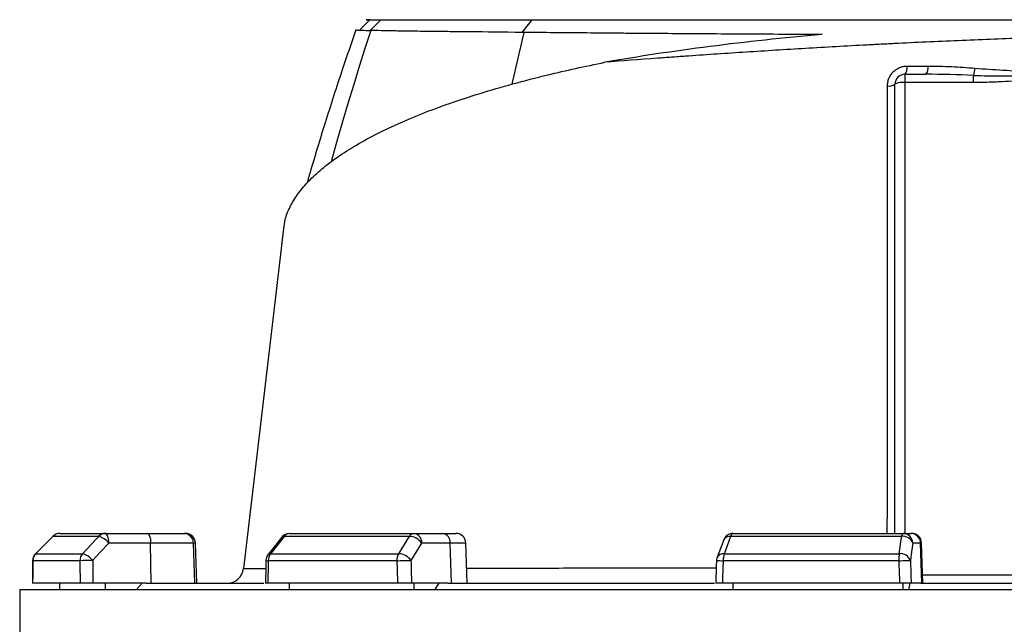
# Model space of a CAD drawing. Header units: millimetres. Extents: x 5387 to 12081, y 2394 to 14725.
# Tile 10 of 12: x 6652 to 8137, y 11763 to 12675. Entities that reach past the tile are written whole.
import ezdxf

# ---------------------------------------------------------------- set-up
doc = ezdxf.new("R2010")
doc.units = ezdxf.units.MM
doc.header["$LTSCALE"] = 5

msp = doc.modelspace()

# ---------------------------------------------------------------- linework, layer by layer
at = {"color": 7, "linetype": 'Continuous', "lineweight": 25}
for p, q in [((7180.1, 12658.6), (7196.1, 12674.9)), ((7409.3, 12655.7), (7424.5, 12674.9)), ((7986.6, 12592.5), (7986.6, 12580.1)), ((7986.6, 12592.5), (8018.4, 12592.5)), ((8090.2, 12580.1), (7986.6, 12580.1)), ((8090.2, 12580.1), (8090.2, 12590.9)), ((7971.6, 11899.9), (7971.6, 12577.5)), ((6701.4, 11895.5), (6675.5, 11869.2)), ((6770.8, 11895.5), (6701.7, 11895.5)), ((6712.1, 11899.9), (6780.8, 11899.9)), ((6780.8, 11899.9), (6843.9, 11899.9)), ((6843.9, 11899.9), (6899, 11899.9)), ((6899, 11899.9), (6901.6, 11899.9)), ((7239.4, 11895.5), (7050.5, 11895.5)), ((7058.5, 11899.9), (7246.3, 11899.9)), ((7246.3, 11899.9), (7289.4, 11899.9)), ((7289.4, 11899.9), (7309.5, 11899.9)), ((7981.9, 11895.5), (7723.8, 11895.5)), ((7727.4, 11899.9), (7983.8, 11899.9)), ((7983.8, 11899.9), (7995.5, 11899.9)), ((7995.5, 11899.9), (7996.8, 11899.9)), ((6849, 11885.4), (6785.9, 11885.4)), ((6849.8, 11824.9), (6849, 11885.4)), ((6913.7, 11885.4), (6849, 11885.4)), ((6915.8, 11824.9), (6913.7, 11885.4)), ((6918.7, 11824.9), (6916.6, 11885.4)), ((7046.8, 11894.2), (7026.1, 11868)), ((7300.9, 11885.4), (7257.8, 11885.4)), ((7302.6, 11824.9), (7300.9, 11885.4)), ((7326.6, 11824.9), (7324.4, 11885.4)), ((7713.3, 11890.2), (7703.5, 11863.9)), ((8010.2, 11885.4), (7998.6, 11885.4)), ((8012.3, 11824.9), (8010.2, 11885.4)), ((8013.9, 11824.9), (8011.8, 11885.4)), ((6675.7, 11869.3), (6746.5, 11869.3)), ((7029.8, 11869.3), (7223.2, 11869.3)), ((7714, 11869.3), (7978.2, 11869.3)), ((6742.3, 11858.7), (6671.3, 11858.7)), ((7220.4, 11858.7), (7026.5, 11858.7)), ((7977.4, 11858.7), (7712.5, 11858.7)), ((6742.7, 11824.9), (6671.1, 11824.9)), ((6712.1, 11814.9), (6712.1, 11824.9)), ((6842.3, 11824.9), (6762, 11824.9)), ((6780.8, 11814.9), (6780.8, 11824.9)), ((6827, 11814.9), (6836.4, 11824.9)), ((6842.3, 11824.9), (7019.8, 11824.9)), ((7221.3, 11824.9), (7025.7, 11824.9)), ((7058.5, 11814.9), (7058.5, 11824.9)), ((7297.4, 11824.9), (7242.5, 11824.9)), ((7246.3, 11814.9), (7246.3, 11824.9)), ((7277.9, 11814.9), (7284.3, 11824.9)), ((7297.4, 11824.9), (7699.6, 11824.9)), ((7978.6, 11824.9), (7711.4, 11824.9)), ((7727.4, 11814.9), (7727.4, 11824.9)), ((7983.8, 11814.9), (7983.8, 11824.9)), ((7994.1, 11824.9), (7992.3, 11814.9)), ((8010.9, 11824.9), (7996.1, 11824.9)), ((8010.9, 11824.9), (8512.2, 11824.9)), ((6651.6, 11814.9), (6651.6, 11369.8)), ((9871.6, 11814.9), (6651.6, 11814.9))]:
    msp.add_line(p, q, dxfattribs=at)
at = {"color": 8, "linetype": 'Continuous', "lineweight": 25}
for p, q in [((7986.6, 12580.1), (7986.6, 11899.9)), ((6701.4, 11895.5), (6701.7, 11895.5)), ((6916.6, 11885.4), (6913.7, 11885.4)), ((7324.4, 11885.4), (7300.9, 11885.4)), ((8011.8, 11885.4), (8010.2, 11885.4)), ((6675.4, 11869.3), (6675.7, 11869.3)), ((6671.1, 11858.8), (6671.3, 11858.7)), ((8013.4, 11837.3), (8509.7, 11837.3))]:
    msp.add_line(p, q, dxfattribs=at)
at = {"color": 7, "linetype": 'Continuous', "lineweight": 25, "flags": 128}
for points in [[(7179.6, 12674.9), (7171.5, 12666.7), (7165, 12660.2)], [(7049.5, 12360.1), (7036.4, 12248.4), (6989.2, 11847)], [(6701.7, 11895.5), (6680.6, 11874.3), (6675.7, 11869.3)], [(6746.5, 11869.3), (6766.2, 11890.5), (6770.8, 11895.5)], [(6785.9, 11885.4), (6785.8, 11888.3), (6785.5, 11891), (6785, 11893.5), (6784.4, 11895.7), (6783.6, 11897.5), (6782.7, 11898.8), (6781.8, 11899.6), (6780.8, 11899.9)], [(6843.9, 11899.9), (6844.9, 11899.6), (6845.8, 11898.8), (6846.7, 11897.5), (6847.5, 11895.7), (6848.1, 11893.5), (6848.6, 11891), (6848.9, 11888.3), (6849, 11885.4)], [(7050.5, 11895.5), (7033.7, 11874.3), (7029.8, 11869.3)], [(7223.2, 11869.3), (7236.3, 11890.5), (7239.4, 11895.5)], [(7723.8, 11895.5), (7715.9, 11874.3), (7714, 11869.3)], [(7978.2, 11869.3), (7981.2, 11890.5), (7981.9, 11895.5)], [(7981.9, 11895.5), (7982.1, 11896.5), (7982.3, 11897.4), (7982.5, 11898.1), (7982.8, 11898.8), (7983, 11899.3), (7983.3, 11899.6), (7983.5, 11899.8), (7983.8, 11899.9)], [(6785.9, 11885.4), (6773.5, 11872), (6761.6, 11859.2)], [(7257.8, 11885.4), (7249.5, 11872), (7241.6, 11859.2)], [(7998.6, 11885.4), (7996.7, 11872), (7994.9, 11859.2)], [(6671.1, 11858.8), (6671, 11850.2), (6670.9, 11824.3)], [(7022.9, 11859), (7022.7, 11850.4), (7022.1, 11824.5)], [(7220.4, 11858.7), (7222.8, 11858.8), (7225.5, 11858.9), (7228.4, 11859), (7231.4, 11859.1), (7234.3, 11859.1), (7237, 11859.2), (7239.5, 11859.2), (7241.6, 11859.2)], [(7702.5, 11859.2), (7702.2, 11850.6), (7701.4, 11824.7)], [(7977.4, 11858.7), (7980.4, 11858.8), (7983.3, 11858.9), (7986.1, 11859), (7988.7, 11859.1), (7991, 11859.1), (7992.8, 11859.2), (7994.1, 11859.2), (7994.9, 11859.2)]]:
    msp.add_lwpolyline(points, dxfattribs=at)
at = {"color": 8, "linetype": 'Continuous', "lineweight": 25, "flags": 128}
for points in [[(7181, 12658.6), (7172.3, 12631.5), (7163.7, 12604.4), (7155.3, 12577.2), (7147, 12550), (7139, 12522.7), (7131, 12495.3), (7123.3, 12467.9), (7121.2, 12460.4)], [(7412, 12655.7), (7409.5, 12644.9), (7406.9, 12634.1), (7404.4, 12623.3), (7401.9, 12612.5), (7399.4, 12601.7), (7397, 12590.8), (7394.5, 12580), (7394, 12577.7)]]:
    msp.add_lwpolyline(points, dxfattribs=at)
at = {"color": 7, "linetype": 'Continuous', "lineweight": 25}
for centre, radius, start, end in [((7974.7, 12602.4), 15.5, 320.0306, 9.2227), ((8004.8, 12602.4), 16.8, 323.9351, 8.7022), ((8045.8, 12605.3), 46.7, 342.0911, 355.696), ((7986.6, 12577.5), 15, 90, 180), ((7982.9, 12556.5), 23.8, 81.2205, 118.4816), ((7962.5, 12591.7), 16.9, 262.6056, 302.346), ((6712.1, 11884.9), 15, 90, 135.2531), ((6712.1, 11885.3), 14.6, 90.0856, 135.6015), ((6780.9, 11886.2), 13.7, 90.3196, 137.1257), ((6762.5, 11866.7), 30, 38.6888, 73.9318), ((6898.9, 11885), 14.9, 1.5759, 89.6077), ((6901.6, 11884.9), 15, 2, 90), ((7058.5, 11884.9), 15, 90, 141.7354), ((7058.9, 11889.6), 10.3, 92.0057, 145.1448), ((7246.9, 11891.4), 8.52, 93.8855, 151.1824), ((7238.4, 11871.9), 23.6, 34.9344, 87.5441), ((7244.4, 11886.6), 13.5, 355.0821, 81.7652), ((7287.5, 11886.6), 13.5, 355.0821, 81.7652), ((7309.5, 11884.9), 15, 2, 90), ((7727.4, 11884.9), 15, 90, 159.4465), ((7729.1, 11894.9), 5.3, 108.9767, 173.2704), ((7983.6, 11879.5), 16.1, 21.4807, 96.2571), ((7983.7, 11885), 14.9, 1.5447, 89.5785), ((7995.4, 11885), 14.9, 1.5447, 89.5785), ((7996.8, 11884.9), 15, 2, 90), ((6686.1, 11858.7), 15, 135.2539, 179.637), ((6686.5, 11858.7), 15.1, 135.5932, 180.0808), ((6757.8, 11858.8), 15.5, 137.0857, 180.2687), ((6738.2, 11840.4), 30, 38.6968, 73.9156), ((7037.9, 11858.7), 15, 141.7362, 178.702), ((7044.1, 11859), 17.6, 144.1248, 180.8866), ((7240.2, 11859.1), 19.8, 148.826, 181.088), ((7222.2, 11845.7), 23.6, 34.9374, 87.527), ((7747.4, 11859.3), 34.9, 163.2735, 180.9463), ((8040.1, 11859.3), 62.6, 170.8308, 180.5735), ((7980, 11853.3), 16.1, 21.4781, 96.2386), ((6759.3, 11589), 270.2, 89.5133, 93.6001), ((7717.5, 11858.7), 15, 159.447, 178.1151), ((6964.3, 11849.9), 25, 270, 353.5129)]:
    msp.add_arc(centre, radius, start, end, dxfattribs=at)
at = {"color": 8, "linetype": 'Continuous', "lineweight": 25}
for centre, radius, start, end in [((7049.9, 11891.3), 4.28, 82.127, 137.0045), ((7722.3, 11885.4), 10.2, 81.585, 152.4073), ((7029.2, 11865.1), 4.27, 82.1667, 136.9647), ((7712.5, 11859.2), 10.2, 81.6182, 152.3145), ((7026.2, 11874.7), 16, 258.1376, 271.0251), ((7717.1, 12051.7), 193.1, 265.6865, 268.6503)]:
    msp.add_arc(centre, radius, start, end, dxfattribs=at)
at = {"color": 7, "linetype": 'Continuous', "lineweight": 25}
for centre, major_axis, ratio, start_param, end_param in [((8372.6, 11470.1), (300.8, 49111.2), 0.03469, 1.563096, 1.563784), ((8372.6, 11470.1), (-592.3, 49111.2), 0.033097, 1.562485, 1.563173), ((8377.8, 11470.6), (-587.2, 49111.2), 0.03281, 1.562491, 1.56319), ((8342.9, 11470.1), (1112.8, 49111.2), 0.026971, 1.563495, 1.564183), ((8342.9, 11470.1), (-1325.9, 49111.2), 0.022626, 1.562273, 1.562961), ((8354.4, 11470.6), (-1314.4, 49111.2), 0.022431, 1.562283, 1.562982), ((8291.3, 11470.1), (1625.9, 49111.2), 0.012035, 1.563282, 1.56397), ((8291.3, 11470.1), (-1703.8, 49111.2), 0.00611, 1.562672, 1.56336), ((8306.1, 11470.6), (-1689, 49111.2), 0.006057, 1.562675, 1.563374)]:
    msp.add_ellipse(centre, major_axis=major_axis, ratio=ratio, start_param=start_param, end_param=end_param, dxfattribs=at)
for points, knots in [([(7180.1, 12674.9), (7179.3, 12674.9), (7175.2, 12674.9), (7173.2, 12674.9), (7174.5, 12674.9), (7181.7, 12674.9), (7191.3, 12674.9), (7196.1, 12674.9)], [0, 0, 0, 0, 0.05121, 0.288234, 0.524438, 0.761842, 1, 1, 1, 1]), ([(7196.1, 12674.9), (7205.2, 12674.9), (7217, 12674.9), (7238.5, 12674.9), (7246.3, 12674.9), (7263, 12674.9), (7272, 12674.9), (7319.8, 12674.9), (7367.3, 12674.9), (7424.5, 12674.9)], [0, 0, 0, 0, 0.250001, 0.250001, 0.375001, 0.375001, 0.500001, 0.500001, 1.000001, 1.000001, 1.000001, 1.000001]), ([(7424.5, 12674.9), (7426.1, 12674.9), (7429.2, 12674.9), (7433.9, 12674.9), (7438.6, 12674.9), (7443.4, 12674.9), (7448.2, 12674.9), (7453, 12674.9), (7457.9, 12674.9), (7462.8, 12674.9), (7467.8, 12674.9), (7472.8, 12674.9), (7477.8, 12674.9), (7482.9, 12674.9), (7488, 12674.9), (7493.1, 12674.9), (7498.3, 12674.9), (7508.7, 12674.9), (7524.7, 12674.9), (7546.4, 12674.9), (7568.8, 12674.9), (7599.4, 12674.9), (7639.1, 12674.9), (7688.8, 12674.9), (7740.3, 12674.9), (7793.4, 12674.9), (7848.1, 12674.9), (7904.2, 12674.9), (7961.7, 12674.9), (8010.6, 12674.9), (8050.1, 12674.9), (8079.8, 12674.9), (8109.7, 12674.9), (8134.3, 12674.9), (8153.3, 12674.9), (8166.7, 12674.9), (8180.2, 12674.9), (8193.7, 12674.9), (8207.2, 12674.9), (8220.7, 12674.9), (8234.2, 12674.9), (8247.8, 12674.9), (8256.8, 12674.9), (8261.4, 12674.9)], [0, 0, 0, 0, 0.007838, 0.015672, 0.023502, 0.031329, 0.039153, 0.046974, 0.054793, 0.06261, 0.070425, 0.078239, 0.086052, 0.093864, 0.101677, 0.109489, 0.117302, 0.125116, 0.156296, 0.187422, 0.218516, 0.249602, 0.312314, 0.374899, 0.437373, 0.499769, 0.562037, 0.624234, 0.686994, 0.749664, 0.780942, 0.812191, 0.843434, 0.874698, 0.888628, 0.90255, 0.916468, 0.930383, 0.944298, 0.958215, 0.972136, 0.986063, 1, 1, 1, 1]), ([(7158.7, 12659.7), (7151.7, 12639.6), (7135.6, 12593.1), (7112.7, 12521.3), (7095.2, 12464.3), (7086.5, 12433.9), (7085, 12428.6)], [0, 0, 0, 0, 0.263302, 0.608827, 0.932519, 1, 1, 1, 1]), ([(7158.8, 12659.7), (7158.7, 12659.7), (7158.1, 12659.6), (7160.8, 12659.3), (7167.2, 12659), (7175.8, 12658.7), (7180.1, 12658.6)], [0, 0, 0, 0, 0.0590169, 0.3517281, 0.6752357, 1, 1, 1, 1]), ([(7409.3, 12655.7), (7380.8, 12656), (7354.7, 12656.3), (7324.8, 12656.6), (7318.9, 12656.6), (7307.5, 12656.8), (7302, 12656.8), (7285.8, 12657), (7275.6, 12657.1), (7261.2, 12657.3), (7256.6, 12657.3), (7247.6, 12657.4), (7243.3, 12657.5), (7230.7, 12657.7), (7223, 12657.8), (7201.8, 12658.2), (7190.1, 12658.4), (7181, 12658.6)], [0, 0, 0, 0, 0.25, 0.25, 0.3125, 0.3125, 0.375, 0.375, 0.5, 0.5, 0.5625, 0.5625, 0.625, 0.625, 0.75, 0.75, 1, 1, 1, 1]), ([(7861.6, 12652.5), (7817.1, 12652.7), (7774.3, 12652.9), (7692, 12653.4), (7652.4, 12653.7), (7605.1, 12654), (7595.8, 12654.1), (7577.2, 12654.2), (7568.1, 12654.3), (7541, 12654.5), (7523.6, 12654.7), (7472.9, 12655.1), (7441.3, 12655.4), (7412, 12655.7)], [0, 0, 0, 0, 0.25, 0.25, 0.5, 0.5, 0.5625, 0.5625, 0.625, 0.625, 0.75, 0.75, 1, 1, 1, 1]), ([(7861.6, 12652.5), (7803.6, 12647.4), (7747.3, 12641.4), (7638.1, 12627.4), (7585.2, 12619.4), (7534, 12610.6)], [0, 0, 0, 0, 0.5, 0.5, 1, 1, 1, 1]), ([(8261.3, 12650.2), (8245, 12649.7), (8228.6, 12649.2), (8196, 12648.2), (8179.7, 12647.6), (8131.1, 12645.9), (8098.9, 12644.6), (8034.7, 12641.8), (8002.8, 12640.4), (7963.2, 12638.4), (7955.3, 12638), (7939.5, 12637.2), (7931.6, 12636.8), (7908, 12635.5), (7892.4, 12634.7), (7846.1, 12632), (7815.7, 12630.2), (7756.1, 12626.5), (7726.9, 12624.6), (7683.9, 12621.7), (7669.7, 12620.7), (7648.6, 12619.2), (7641.6, 12618.7), (7627.7, 12617.7), (7620.7, 12617.2), (7586.3, 12614.6), (7559.7, 12612.6), (7534, 12610.6)], [0, 0, 0, 0, 0.0625, 0.0625, 0.125, 0.125, 0.25, 0.25, 0.375, 0.375, 0.40625, 0.40625, 0.4375, 0.4375, 0.5, 0.5, 0.625, 0.625, 0.75, 0.75, 0.8125, 0.8125, 0.84375, 0.84375, 0.875, 0.875, 1, 1, 1, 1]), ([(7050, 12360.1), (7050.5, 12364.5), (7051.8, 12375.3), (7058.7, 12392.4), (7069.9, 12411.1), (7085, 12429.4), (7104.1, 12447.6), (7127.4, 12465.7), (7154.9, 12483.6), (7186, 12500.9), (7220.6, 12517.5), (7258.3, 12533.4), (7299.8, 12548.9), (7345.4, 12563.8), (7394.8, 12578.2), (7443.3, 12590.7), (7489.8, 12601.5), (7519.2, 12607.5), (7534, 12610.6)], [0, 0, 0, 0, 0.0455566, 0.1127988, 0.1774199, 0.2420902, 0.3067109, 0.373214, 0.4397715, 0.5062727, 0.5706875, 0.6351536, 0.6995658, 0.7660159, 0.8325257, 0.8989729, 0.9494311, 1, 1, 1, 1]), ([(7960.3, 12575), (7960.3, 12577), (7960.5, 12578.9), (7961.1, 12581.8), (7961.3, 12582.7), (7961.9, 12584.6), (7962.6, 12586.5), (7963.4, 12588.2), (7964.3, 12590), (7964.8, 12590.8), (7966.4, 12593.3), (7967.7, 12594.8), (7970.4, 12597.6), (7972, 12598.9), (7975.2, 12601), (7976.9, 12601.9), (7979.6, 12603.1), (7980.5, 12603.4), (7982.4, 12603.9), (7983.3, 12604.2), (7986.1, 12604.7), (7988, 12604.9), (7990, 12604.9)], [0, 0, 0, 0, 0.125, 0.125, 0.1875, 0.1875, 0.25, 0.3125, 0.3125, 0.375, 0.375, 0.5, 0.5, 0.625, 0.625, 0.75, 0.75, 0.8125, 0.8125, 0.875, 0.875, 1, 1, 1, 1]), ([(8021.4, 12604.9), (8033.2, 12604.9), (8045, 12604.6), (8068.6, 12603.5), (8080.5, 12602.7), (8092.3, 12601.8)], [0, 0, 0, 0, 0.5, 0.5, 1, 1, 1, 1]), ([(8092.3, 12601.8), (8106.3, 12600.7), (8120.3, 12599.7), (8148.4, 12598), (8162.5, 12597.2), (8190.8, 12595.8), (8204.9, 12595.1), (8233.2, 12593.8), (8247.4, 12593.1), (8261.6, 12592.5)], [0, 0, 0, 0, 0.25, 0.25, 0.5, 0.5, 0.75, 0.75, 1, 1, 1, 1]), ([(8261.6, 12592.5), (8256.4, 12591.9), (8246.4, 12590.8), (8232.2, 12589.3), (8215.7, 12587.6), (8197.2, 12585.8), (8175.5, 12583.9), (8154.4, 12582.4), (8136.3, 12581.3), (8122, 12580.7), (8111, 12580.4), (8100.5, 12580.1), (8093.6, 12580.1), (8090.2, 12580.1)], [0, 0, 0, 0, 0.09106, 0.1744, 0.25002, 0.380163, 0.499965, 0.629321, 0.749884, 0.815985, 0.879699, 0.941034, 1, 1, 1, 1]), ([(8090.2, 12590.9), (8104.5, 12590.4), (8118.7, 12590.1), (8147.3, 12590), (8161.5, 12590.1), (8204.4, 12590.7), (8233, 12591.6), (8261.6, 12592.5)], [0, 0, 0, 0, 0.25, 0.25, 0.5, 0.5, 1, 1, 1, 1]), ([(6762, 11824.9), (6761.1, 11824.9), (6760.1, 11824.9), (6758.2, 11824.9), (6757.2, 11824.9), (6755.2, 11824.9), (6754.2, 11824.9), (6752.3, 11824.9), (6751.4, 11824.9), (6749.6, 11824.9), (6748.7, 11824.9), (6747.2, 11824.9), (6746.4, 11824.9), (6745.1, 11824.9), (6744.5, 11824.9), (6743.5, 11824.9), (6743.1, 11824.9), (6742.7, 11824.9)], [0, 0, 0, 0, 0.125, 0.125, 0.25, 0.25, 0.375, 0.375, 0.5, 0.5, 0.625, 0.625, 0.75, 0.75, 0.875, 0.875, 1, 1, 1, 1]), ([(7025.7, 11824.9), (7024.7, 11824.9), (7022.9, 11824.9), (7021.9, 11824.9), (7022.1, 11824.9), (7022.2, 11824.9)], [0, 0, 0, 0, 0.478502, 0.957008, 1, 1, 1, 1]), ([(7242.5, 11824.9), (7241.9, 11824.9), (7241.2, 11824.9), (7239.6, 11824.9), (7238.8, 11824.9), (7237.1, 11824.9), (7236.1, 11824.9), (7234.3, 11824.9), (7233.3, 11824.9), (7231.3, 11824.9), (7230.3, 11824.9), (7228.4, 11824.9), (7227.4, 11824.9), (7225.5, 11824.9), (7224.6, 11824.9), (7222.9, 11824.9), (7222.1, 11824.9), (7221.3, 11824.9)], [0, 0, 0, 0, 0.125, 0.125, 0.25, 0.25, 0.375, 0.375, 0.5, 0.5, 0.625, 0.625, 0.75, 0.75, 0.875, 0.875, 1, 1, 1, 1]), ([(7711.4, 11824.9), (7709.8, 11824.9), (7706.8, 11824.9), (7703.5, 11824.9), (7701.6, 11824.9), (7701.6, 11824.9), (7701.6, 11824.9)], [0, 0, 0, 0, 0.274616, 0.549235, 0.823778, 1, 1, 1, 1]), ([(7996.1, 11824.9), (7995.9, 11824.9), (7995.7, 11824.9), (7994.9, 11824.9), (7994.5, 11824.9), (7993.4, 11824.9), (7992.8, 11824.9), (7991.5, 11824.9), (7990.7, 11824.9), (7989.1, 11824.9), (7988.2, 11824.9), (7986.4, 11824.9), (7985.5, 11824.9), (7983.5, 11824.9), (7982.6, 11824.9), (7980.6, 11824.9), (7979.6, 11824.9), (7978.6, 11824.9)], [0, 0, 0, 0, 0.125, 0.125, 0.25, 0.25, 0.375, 0.375, 0.5, 0.5, 0.625, 0.625, 0.75, 0.75, 0.875, 0.875, 1, 1, 1, 1])]:
    msp.add_open_spline(points, degree=3, knots=knots, dxfattribs=at)
for points in [[(7180.1, 12658.6), (7180.4, 12658.6), (7180.7, 12658.6), (7181, 12658.6)], [(7412, 12655.7), (7411.1, 12655.7), (7410.2, 12655.7), (7409.3, 12655.7)], [(7990, 12604.9), (8000.4, 12604.9), (8010.9, 12604.9), (8021.4, 12604.9)], [(8090.2, 12590.9), (8066.2, 12591.9), (8042.3, 12592.5), (8018.4, 12592.5)]]:
    msp.add_open_spline(points, degree=3, dxfattribs=at)
at = {"color": 8, "linetype": 'Continuous', "lineweight": 25}
for points, knots in [([(7960.1, 11899.9), (7960.1, 11906.2), (7960.2, 11949.1), (7960.2, 12028.6), (7960.3, 12138.3), (7960.3, 12247.9), (7960.3, 12357.2), (7960.3, 12466.3), (7960.3, 12538.8), (7960.3, 12575)], [0, 0, 0, 0, 0.02763, 0.189688, 0.351747, 0.513809, 0.67587, 0.837935, 1, 1, 1, 1]), ([(6989.7, 11847), (6989.6, 11847), (6989.3, 11847), (6993.3, 11847), (7001.4, 11847), (7011.3, 11847), (7019.7, 11847), (7022.6, 11847)], [0, 0, 0, 0, 0.125486, 0.376092, 0.626493, 0.869398, 1, 1, 1, 1]), ([(7325.8, 11847.5), (7330.5, 11847.5), (7351.2, 11847.6), (7390.7, 11847.6), (7443.9, 11847.7), (7499.3, 11847.8), (7557.5, 11847.9), (7618.7, 11848.1), (7667.2, 11848.1), (7695.7, 11848.2), (7702.2, 11848.2)], [0, 0, 0, 0, 0.0449251, 0.198612, 0.3480035, 0.4975097, 0.6469003, 0.8006385, 0.9545023, 1, 1, 1, 1])]:
    msp.add_open_spline(points, degree=3, knots=knots, dxfattribs=at)

doc.saveas('drawing.dxf')
